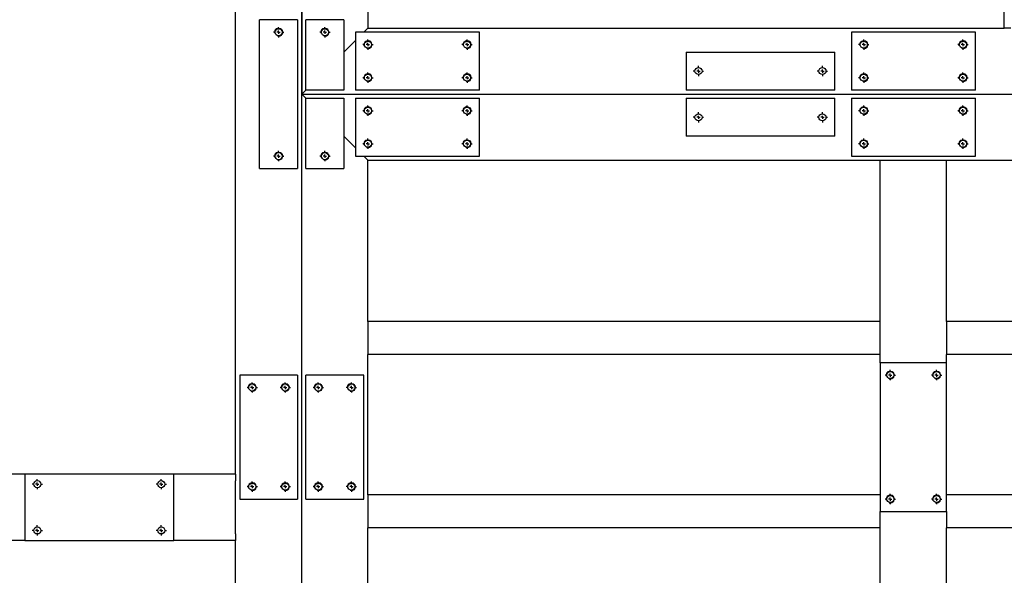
# Model space of a CAD drawing. Header units: millimetres. Extents: x 0 to 841, y 0 to 594.
# Tile 22 of 24: x 557 to 677, y 401 to 469. Entities that reach past the tile are written whole.
import ezdxf

# ---------------------------------------------------------------- set-up
doc = ezdxf.new("R2010")
doc.units = ezdxf.units.MM
doc.header["$PDSIZE"] = -1
doc.linetypes.add('CENTERX2', pattern=[20.32, 12.7, -2.54, 2.54, -2.54])
for name, color, linetype in [('COTES', 1, 'Continuous'), ('TRAIT-FINS', 9, 'Continuous'), ('TRAIT-MIXTES', 3, 'CENTERX2')]:
    doc.layers.add(name, color=color, linetype=linetype)
doc.layers.add('TRAIT-FORT', color=4, linetype='Continuous', lineweight=25)
doc.styles.add('SLDTEXTSTYLE0', font='TXT', dxfattribs={"width": 0.75})
doc.dimstyles.new('SLDDIMSTYLE1', dxfattribs={"dimtxt": 3, "dimasz": 2, "dimexe": 0, "dimexo": 0.0625, "dimgap": 0.75, "dimtad": 0, "dimtih": 1, "dimtoh": 1, "dimdec": 0, "dimlfac": 10, "dimrnd": 1e-09, "dimzin": 12, "dimdsep": 46, "dimtxsty": 'SLDTEXTSTYLE0', "dimsah": 1, "dimcen": 0.09, "dimadec": 0, "dimazin": 3, "dimtfac": 1, "dimtdec": 0, "dimtofl": 0, "dimtmove": 0, "dimatfit": 3, "dimfxl": 1, "dimfrac": 2, "dimtolj": 1, "dimtzin": 12, "dimarcsym": 0})

# ---------------------------------------------------------------- blocks, each defined once
blk = doc.blocks.new('_D_76')
at = {"layer": 'COTES', "color": 0, "lineweight": -2, "transparency": 16777216}
blk.add_line((474.47, 413.69), (450.2, 413.69), dxfattribs=at)
at = {"layer": 'Defpoints', "color": 0, "transparency": 16777216}
for p in [(595.53, 553.69), (450.2, 413.69), (474.53, 413.69)]:
    blk.add_point(p, dxfattribs=at)
at = {"layer": 'COTES', "color": 0, "transparency": 16777216, "insert": (446.08, 413.69), "char_height": 3, "attachment_point": 5, "style": 'SLDTEXTSTYLE0'}
blk.add_mtext('\\A1;1400', dxfattribs=at)
blk = doc.blocks.new('_D_77')
at = {"layer": 'COTES', "color": 0, "lineweight": -2, "transparency": 16777216}
blk.add_line((474.47, 405.69), (450.2, 405.69), dxfattribs=at)
at = {"layer": 'Defpoints', "color": 0, "transparency": 16777216}
for p in [(595.53, 553.69), (450.2, 405.69), (474.53, 405.69)]:
    blk.add_point(p, dxfattribs=at)
at = {"layer": 'COTES', "color": 0, "transparency": 16777216, "insert": (445.89, 405.69), "char_height": 3, "attachment_point": 5, "style": 'SLDTEXTSTYLE0'}
blk.add_mtext('\\A1;1480', dxfattribs=at)
blk = doc.blocks.new('_D_78')
at = {"layer": 'COTES', "color": 0, "lineweight": -2, "transparency": 16777216}
blk.add_line((474.47, 352.69), (450.2, 352.69), dxfattribs=at)
at = {"layer": 'Defpoints', "color": 0, "transparency": 16777216}
for p in [(595.53, 553.69), (450.2, 352.69), (474.53, 352.69)]:
    blk.add_point(p, dxfattribs=at)
at = {"layer": 'COTES', "color": 0, "transparency": 16777216, "insert": (446.08, 352.69), "char_height": 3, "attachment_point": 5, "style": 'SLDTEXTSTYLE0'}
blk.add_mtext('\\A1;2010', dxfattribs=at)
blk = doc.blocks.new('_D_79')
at = {"layer": 'COTES', "color": 0, "lineweight": -2, "transparency": 16777216}
blk.add_line((474.47, 344.69), (450.2, 344.69), dxfattribs=at)
at = {"layer": 'Defpoints', "color": 0, "transparency": 16777216}
for p in [(595.53, 553.69), (450.2, 344.69), (474.53, 344.69)]:
    blk.add_point(p, dxfattribs=at)
at = {"layer": 'COTES', "color": 0, "transparency": 16777216, "insert": (445.7, 344.69), "char_height": 3, "attachment_point": 5, "style": 'SLDTEXTSTYLE0'}
blk.add_mtext('\\A1;2090', dxfattribs=at)
blk = doc.blocks.new('_D_80')
at = {"layer": 'COTES', "color": 0, "lineweight": -2, "transparency": 16777216}
for p, q in [((454.2, 329), (450.2, 329)), ((458.2, 328.69), (454.2, 329)), ((474.47, 328.69), (458.2, 328.69))]:
    blk.add_line(p, q, dxfattribs=at)
at = {"layer": 'Defpoints', "color": 0, "transparency": 16777216}
for p in [(595.53, 553.69), (450.2, 329), (474.53, 328.69)]:
    blk.add_point(p, dxfattribs=at)
at = {"layer": 'COTES', "color": 0, "transparency": 16777216, "insert": (445.51, 329), "char_height": 3, "attachment_point": 5, "style": 'SLDTEXTSTYLE0'}
blk.add_mtext('\\A1;2250', dxfattribs=at)
blk = doc.blocks.new('_D_81')
at = {"layer": 'COTES', "color": 0, "lineweight": -2, "transparency": 16777216}
blk.add_line((466.47, 324.19), (450.2, 324.19), dxfattribs=at)
at = {"layer": 'Defpoints', "color": 0, "transparency": 16777216}
for p in [(595.53, 553.69), (450.2, 324.19), (466.53, 324.19)]:
    blk.add_point(p, dxfattribs=at)
at = {"layer": 'COTES', "color": 0, "transparency": 16777216, "insert": (445.33, 324.19), "char_height": 3, "attachment_point": 5, "style": 'SLDTEXTSTYLE0'}
blk.add_mtext('\\A1;2295', dxfattribs=at)
blk = doc.blocks.new('SW_CENTERMARKSYMBOL_45')
at = {"layer": 'TRAIT-MIXTES', "color": 0}
for p, q in [((-0.4, 0), (-0.625, 0)), ((0, 0), (-0.2, 0)), ((0, 0.4), (0, 0.625)), ((0, 0), (0, 0.2)), ((0, 0), (0, -0.2)), ((0, 0), (0.2, 0)), ((0.4, 0), (0.625, 0)), ((0, -0.4), (0, -0.625))]:
    blk.add_line(p, q, dxfattribs=at)
blk = doc.blocks.new('SW_CENTERMARKSYMBOL_46')
at = {"layer": 'TRAIT-MIXTES', "color": 0}
for p, q in [((-0.4, 0), (-0.625, 0)), ((0, 0), (-0.2, 0)), ((0, 0.4), (0, 0.625)), ((0, 0), (0, 0.2)), ((0, 0), (0, -0.2)), ((0, 0), (0.2, 0)), ((0.4, 0), (0.625, 0)), ((0, -0.4), (0, -0.625))]:
    blk.add_line(p, q, dxfattribs=at)
blk = doc.blocks.new('SW_CENTERMARKSYMBOL_63')
at = {"layer": 'TRAIT-MIXTES', "color": 0}
for p, q in [((-0.4, 0), (-0.625, 0)), ((0, 0), (-0.2, 0)), ((0, 0.4), (0, 0.625)), ((0, 0), (0, 0.2)), ((0, 0), (0, -0.2)), ((0, 0), (0.2, 0)), ((0.4, 0), (0.625, 0)), ((0, -0.4), (0, -0.625))]:
    blk.add_line(p, q, dxfattribs=at)
blk = doc.blocks.new('SW_CENTERMARKSYMBOL_64')
at = {"layer": 'TRAIT-MIXTES', "color": 0}
for p, q in [((-0.4, 0), (-0.625, 0)), ((0, 0), (-0.2, 0)), ((0, 0.4), (0, 0.625)), ((0, 0), (0, 0.2)), ((0, 0), (0, -0.2)), ((0, 0), (0.2, 0)), ((0.4, 0), (0.625, 0)), ((0, -0.4), (0, -0.625))]:
    blk.add_line(p, q, dxfattribs=at)
blk = doc.blocks.new('SW_CENTERMARKSYMBOL_65')
at = {"layer": 'TRAIT-MIXTES', "color": 0}
for p, q in [((-0.4, 0), (-0.625, 0)), ((0, 0), (-0.2, 0)), ((0, 0.4), (0, 0.625)), ((0, 0), (0, 0.2)), ((0, 0), (0, -0.2)), ((0, 0), (0.2, 0)), ((0.4, 0), (0.625, 0)), ((0, -0.4), (0, -0.625))]:
    blk.add_line(p, q, dxfattribs=at)
blk = doc.blocks.new('SW_CENTERMARKSYMBOL_66')
at = {"layer": 'TRAIT-MIXTES', "color": 0}
for p, q in [((-0.4, 0), (-0.625, 0)), ((0, 0), (-0.2, 0)), ((0, 0.4), (0, 0.625)), ((0, 0), (0, 0.2)), ((0, 0), (0, -0.2)), ((0, 0), (0.2, 0)), ((0.4, 0), (0.625, 0)), ((0, -0.4), (0, -0.625))]:
    blk.add_line(p, q, dxfattribs=at)
blk = doc.blocks.new('SW_CENTERMARKSYMBOL_99')
at = {"layer": 'TRAIT-MIXTES', "color": 0}
for p, q in [((-0.4, 0), (-0.625, 0)), ((0, 0), (-0.2, 0)), ((0, 0.4), (0, 0.625)), ((0, 0), (0, 0.2)), ((0, 0), (0, -0.2)), ((0, 0), (0.2, 0)), ((0.4, 0), (0.625, 0)), ((0, -0.4), (0, -0.625))]:
    blk.add_line(p, q, dxfattribs=at)
blk = doc.blocks.new('SW_CENTERMARKSYMBOL_100')
at = {"layer": 'TRAIT-MIXTES', "color": 0}
for p, q in [((-0.4, 0), (-0.625, 0)), ((0, 0), (-0.2, 0)), ((0, 0.4), (0, 0.625)), ((0, 0), (0, 0.2)), ((0, 0), (0, -0.2)), ((0, 0), (0.2, 0)), ((0.4, 0), (0.625, 0)), ((0, -0.4), (0, -0.625))]:
    blk.add_line(p, q, dxfattribs=at)
blk = doc.blocks.new('SW_CENTERMARKSYMBOL_101')
at = {"layer": 'TRAIT-MIXTES', "color": 0}
for p, q in [((-0.4, 0), (-0.625, 0)), ((0, 0), (-0.2, 0)), ((0, 0.4), (0, 0.625)), ((0, 0), (0, 0.2)), ((0, 0), (0, -0.2)), ((0, 0), (0.2, 0)), ((0.4, 0), (0.625, 0)), ((0, -0.4), (0, -0.625))]:
    blk.add_line(p, q, dxfattribs=at)
blk = doc.blocks.new('SW_CENTERMARKSYMBOL_102')
at = {"layer": 'TRAIT-MIXTES', "color": 0}
for p, q in [((-0.4, 0), (-0.625, 0)), ((0, 0), (-0.2, 0)), ((0, 0.4), (0, 0.625)), ((0, 0), (0, 0.2)), ((0, 0), (0, -0.2)), ((0, 0), (0.2, 0)), ((0.4, 0), (0.625, 0)), ((0, -0.4), (0, -0.625))]:
    blk.add_line(p, q, dxfattribs=at)
blk = doc.blocks.new('SW_CENTERMARKSYMBOL_131')
at = {"layer": 'TRAIT-MIXTES', "color": 0}
for p, q in [((-0.4, 0), (-0.625, 0)), ((0, 0), (-0.2, 0)), ((0, 0.4), (0, 0.625)), ((0, 0), (0, 0.2)), ((0, 0), (0, -0.2)), ((0, 0), (0.2, 0)), ((0.4, 0), (0.625, 0)), ((0, -0.4), (0, -0.625))]:
    blk.add_line(p, q, dxfattribs=at)
blk = doc.blocks.new('SW_CENTERMARKSYMBOL_132')
at = {"layer": 'TRAIT-MIXTES', "color": 0}
for p, q in [((-0.4, 0), (-0.625, 0)), ((0, 0), (-0.2, 0)), ((0, 0.4), (0, 0.625)), ((0, 0), (0, 0.2)), ((0, 0), (0, -0.2)), ((0, 0), (0.2, 0)), ((0.4, 0), (0.625, 0)), ((0, -0.4), (0, -0.625))]:
    blk.add_line(p, q, dxfattribs=at)
blk = doc.blocks.new('SW_CENTERMARKSYMBOL_133')
at = {"layer": 'TRAIT-MIXTES', "color": 0}
for p, q in [((-0.4, 0), (-0.625, 0)), ((0, 0), (-0.2, 0)), ((0, 0.4), (0, 0.625)), ((0, 0), (0, 0.2)), ((0, 0), (0, -0.2)), ((0, 0), (0.2, 0)), ((0.4, 0), (0.625, 0)), ((0, -0.4), (0, -0.625))]:
    blk.add_line(p, q, dxfattribs=at)
blk = doc.blocks.new('SW_CENTERMARKSYMBOL_134')
at = {"layer": 'TRAIT-MIXTES', "color": 0}
for p, q in [((-0.4, 0), (-0.625, 0)), ((0, 0), (-0.2, 0)), ((0, 0.4), (0, 0.625)), ((0, 0), (0, 0.2)), ((0, 0), (0, -0.2)), ((0, 0), (0.2, 0)), ((0.4, 0), (0.625, 0)), ((0, -0.4), (0, -0.625))]:
    blk.add_line(p, q, dxfattribs=at)
blk = doc.blocks.new('SW_CENTERMARKSYMBOL_135')
at = {"layer": 'TRAIT-MIXTES', "color": 0}
for p, q in [((-0.4, 0), (-0.625, 0)), ((0, 0), (-0.2, 0)), ((0, 0.4), (0, 0.625)), ((0, 0), (0, 0.2)), ((0, 0), (0, -0.2)), ((0, 0), (0.2, 0)), ((0.4, 0), (0.625, 0)), ((0, -0.4), (0, -0.625))]:
    blk.add_line(p, q, dxfattribs=at)
blk = doc.blocks.new('SW_CENTERMARKSYMBOL_136')
at = {"layer": 'TRAIT-MIXTES', "color": 0}
for p, q in [((-0.4, 0), (-0.625, 0)), ((0, 0), (-0.2, 0)), ((0, 0.4), (0, 0.625)), ((0, 0), (0, 0.2)), ((0, 0), (0, -0.2)), ((0, 0), (0.2, 0)), ((0.4, 0), (0.625, 0)), ((0, -0.4), (0, -0.625))]:
    blk.add_line(p, q, dxfattribs=at)
blk = doc.blocks.new('SW_CENTERMARKSYMBOL_137')
at = {"layer": 'TRAIT-MIXTES', "color": 0}
for p, q in [((-0.4, 0), (-0.625, 0)), ((0, 0), (-0.2, 0)), ((0, 0.4), (0, 0.625)), ((0, 0), (0, 0.2)), ((0, 0), (0, -0.2)), ((0, 0), (0.2, 0)), ((0.4, 0), (0.625, 0)), ((0, -0.4), (0, -0.625))]:
    blk.add_line(p, q, dxfattribs=at)
blk = doc.blocks.new('SW_CENTERMARKSYMBOL_138')
at = {"layer": 'TRAIT-MIXTES', "color": 0}
for p, q in [((-0.4, 0), (-0.625, 0)), ((0, 0), (-0.2, 0)), ((0, 0.4), (0, 0.625)), ((0, 0), (0, 0.2)), ((0, 0), (0, -0.2)), ((0, 0), (0.2, 0)), ((0.4, 0), (0.625, 0)), ((0, -0.4), (0, -0.625))]:
    blk.add_line(p, q, dxfattribs=at)
blk = doc.blocks.new('SW_CENTERMARKSYMBOL_150')
at = {"layer": 'TRAIT-MIXTES', "color": 0}
for p, q in [((-0.4, 0), (-0.625, 0)), ((0, 0), (-0.2, 0)), ((0, 0.4), (0, 0.625)), ((0, 0), (0, 0.2)), ((0, 0), (0, -0.2)), ((0, 0), (0.2, 0)), ((0.4, 0), (0.625, 0)), ((0, -0.4), (0, -0.625))]:
    blk.add_line(p, q, dxfattribs=at)
blk = doc.blocks.new('SW_CENTERMARKSYMBOL_151')
at = {"layer": 'TRAIT-MIXTES', "color": 0}
for p, q in [((-0.4, 0), (-0.625, 0)), ((0, 0), (-0.2, 0)), ((0, 0.4), (0, 0.625)), ((0, 0), (0, 0.2)), ((0, 0), (0, -0.2)), ((0, 0), (0.2, 0)), ((0.4, 0), (0.625, 0)), ((0, -0.4), (0, -0.625))]:
    blk.add_line(p, q, dxfattribs=at)
blk = doc.blocks.new('SW_CENTERMARKSYMBOL_176')
at = {"layer": 'TRAIT-MIXTES', "color": 0}
for p, q in [((-0.4, 0), (-0.625, 0)), ((0, 0), (-0.2, 0)), ((0, 0.4), (0, 0.625)), ((0, 0), (0, 0.2)), ((0, 0), (0, -0.2)), ((0, 0), (0.2, 0)), ((0.4, 0), (0.625, 0)), ((0, -0.4), (0, -0.625))]:
    blk.add_line(p, q, dxfattribs=at)
blk = doc.blocks.new('SW_CENTERMARKSYMBOL_177')
at = {"layer": 'TRAIT-MIXTES', "color": 0}
for p, q in [((-0.4, 0), (-0.625, 0)), ((0, 0), (-0.2, 0)), ((0, 0.4), (0, 0.625)), ((0, 0), (0, 0.2)), ((0, 0), (0, -0.2)), ((0, 0), (0.2, 0)), ((0.4, 0), (0.625, 0)), ((0, -0.4), (0, -0.625))]:
    blk.add_line(p, q, dxfattribs=at)
blk = doc.blocks.new('SW_CENTERMARKSYMBOL_178')
at = {"layer": 'TRAIT-MIXTES', "color": 0}
for p, q in [((-0.4, 0), (-0.625, 0)), ((0, 0), (-0.2, 0)), ((0, 0.4), (0, 0.625)), ((0, 0), (0, 0.2)), ((0, 0), (0, -0.2)), ((0, 0), (0.2, 0)), ((0.4, 0), (0.625, 0)), ((0, -0.4), (0, -0.625))]:
    blk.add_line(p, q, dxfattribs=at)
blk = doc.blocks.new('SW_CENTERMARKSYMBOL_179')
at = {"layer": 'TRAIT-MIXTES', "color": 0}
for p, q in [((-0.4, 0), (-0.625, 0)), ((0, 0), (-0.2, 0)), ((0, 0.4), (0, 0.625)), ((0, 0), (0, 0.2)), ((0, 0), (0, -0.2)), ((0, 0), (0.2, 0)), ((0.4, 0), (0.625, 0)), ((0, -0.4), (0, -0.625))]:
    blk.add_line(p, q, dxfattribs=at)
blk = doc.blocks.new('SW_CENTERMARKSYMBOL_206')
at = {"layer": 'TRAIT-MIXTES', "color": 0}
for p, q in [((-0.4, 0), (-0.625, 0)), ((0, 0), (-0.2, 0)), ((0, 0.4), (0, 0.625)), ((0, 0), (0, 0.2)), ((0, 0), (0, -0.2)), ((0, 0), (0.2, 0)), ((0.4, 0), (0.625, 0)), ((0, -0.4), (0, -0.625))]:
    blk.add_line(p, q, dxfattribs=at)
blk = doc.blocks.new('SW_CENTERMARKSYMBOL_207')
at = {"layer": 'TRAIT-MIXTES', "color": 0}
for p, q in [((-0.4, 0), (-0.625, 0)), ((0, 0), (-0.2, 0)), ((0, 0.4), (0, 0.625)), ((0, 0), (0, 0.2)), ((0, 0), (0, -0.2)), ((0, 0), (0.2, 0)), ((0.4, 0), (0.625, 0)), ((0, -0.4), (0, -0.625))]:
    blk.add_line(p, q, dxfattribs=at)
blk = doc.blocks.new('SW_CENTERMARKSYMBOL_208')
at = {"layer": 'TRAIT-MIXTES', "color": 0}
for p, q in [((-0.4, 0), (-0.625, 0)), ((0, 0), (-0.2, 0)), ((0, 0.4), (0, 0.625)), ((0, 0), (0, 0.2)), ((0, 0), (0, -0.2)), ((0, 0), (0.2, 0)), ((0.4, 0), (0.625, 0)), ((0, -0.4), (0, -0.625))]:
    blk.add_line(p, q, dxfattribs=at)
blk = doc.blocks.new('SW_CENTERMARKSYMBOL_209')
at = {"layer": 'TRAIT-MIXTES', "color": 0}
for p, q in [((-0.4, 0), (-0.625, 0)), ((0, 0), (-0.2, 0)), ((0, 0.4), (0, 0.625)), ((0, 0), (0, 0.2)), ((0, 0), (0, -0.2)), ((0, 0), (0.2, 0)), ((0.4, 0), (0.625, 0)), ((0, -0.4), (0, -0.625))]:
    blk.add_line(p, q, dxfattribs=at)
blk = doc.blocks.new('SW_CENTERMARKSYMBOL_216')
at = {"layer": 'TRAIT-MIXTES', "color": 0}
for p, q in [((-0.4, 0), (-0.625, 0)), ((0, 0), (-0.2, 0)), ((0, 0.4), (0, 0.625)), ((0, 0), (0, 0.2)), ((0, 0), (0, -0.2)), ((0, 0), (0.2, 0)), ((0.4, 0), (0.625, 0)), ((0, -0.4), (0, -0.625))]:
    blk.add_line(p, q, dxfattribs=at)
blk = doc.blocks.new('SW_CENTERMARKSYMBOL_217')
at = {"layer": 'TRAIT-MIXTES', "color": 0}
for p, q in [((-0.4, 0), (-0.625, 0)), ((0, 0), (-0.2, 0)), ((0, 0.4), (0, 0.625)), ((0, 0), (0, 0.2)), ((0, 0), (0, -0.2)), ((0, 0), (0.2, 0)), ((0.4, 0), (0.625, 0)), ((0, -0.4), (0, -0.625))]:
    blk.add_line(p, q, dxfattribs=at)
blk = doc.blocks.new('SW_CENTERMARKSYMBOL_218')
at = {"layer": 'TRAIT-MIXTES', "color": 0}
for p, q in [((-0.4, 0), (-0.625, 0)), ((0, 0), (-0.2, 0)), ((0, 0.4), (0, 0.625)), ((0, 0), (0, 0.2)), ((0, 0), (0, -0.2)), ((0, 0), (0.2, 0)), ((0.4, 0), (0.625, 0)), ((0, -0.4), (0, -0.625))]:
    blk.add_line(p, q, dxfattribs=at)
blk = doc.blocks.new('SW_CENTERMARKSYMBOL_219')
at = {"layer": 'TRAIT-MIXTES', "color": 0}
for p, q in [((-0.4, 0), (-0.625, 0)), ((0, 0), (-0.2, 0)), ((0, 0.4), (0, 0.625)), ((0, 0), (0, 0.2)), ((0, 0), (0, -0.2)), ((0, 0), (0.2, 0)), ((0.4, 0), (0.625, 0)), ((0, -0.4), (0, -0.625))]:
    blk.add_line(p, q, dxfattribs=at)
blk = doc.blocks.new('SW_CENTERMARKSYMBOL_223')
at = {"layer": 'TRAIT-MIXTES', "color": 0}
for p, q in [((-0.4, 0), (-0.625, 0)), ((0, 0), (-0.2, 0)), ((0, 0.4), (0, 0.625)), ((0, 0), (0, 0.2)), ((0, 0), (0, -0.2)), ((0, 0), (0.2, 0)), ((0.4, 0), (0.625, 0)), ((0, -0.4), (0, -0.625))]:
    blk.add_line(p, q, dxfattribs=at)
blk = doc.blocks.new('SW_CENTERMARKSYMBOL_224')
at = {"layer": 'TRAIT-MIXTES', "color": 0}
for p, q in [((-0.4, 0), (-0.625, 0)), ((0, 0), (-0.2, 0)), ((0, 0.4), (0, 0.625)), ((0, 0), (0, 0.2)), ((0, 0), (0, -0.2)), ((0, 0), (0.2, 0)), ((0.4, 0), (0.625, 0)), ((0, -0.4), (0, -0.625))]:
    blk.add_line(p, q, dxfattribs=at)
blk = doc.blocks.new('SW_CENTERMARKSYMBOL_225')
at = {"layer": 'TRAIT-MIXTES', "color": 0}
for p, q in [((-0.4, 0), (-0.625, 0)), ((0, 0), (-0.2, 0)), ((0, 0.4), (0, 0.625)), ((0, 0), (0, 0.2)), ((0, 0), (0, -0.2)), ((0, 0), (0.2, 0)), ((0.4, 0), (0.625, 0)), ((0, -0.4), (0, -0.625))]:
    blk.add_line(p, q, dxfattribs=at)
blk = doc.blocks.new('SW_CENTERMARKSYMBOL_226')
at = {"layer": 'TRAIT-MIXTES', "color": 0}
for p, q in [((-0.4, 0), (-0.625, 0)), ((0, 0), (-0.2, 0)), ((0, 0.4), (0, 0.625)), ((0, 0), (0, 0.2)), ((0, 0), (0, -0.2)), ((0, 0), (0.2, 0)), ((0.4, 0), (0.625, 0)), ((0, -0.4), (0, -0.625))]:
    blk.add_line(p, q, dxfattribs=at)
blk = doc.blocks.new('SW_CENTERMARKSYMBOL_227')
at = {"layer": 'TRAIT-MIXTES', "color": 0}
for p, q in [((-0.4, 0), (-0.625, 0)), ((0, 0), (-0.2, 0)), ((0, 0.4), (0, 0.625)), ((0, 0), (0, 0.2)), ((0, 0), (0, -0.2)), ((0, 0), (0.2, 0)), ((0.4, 0), (0.625, 0)), ((0, -0.4), (0, -0.625))]:
    blk.add_line(p, q, dxfattribs=at)
blk = doc.blocks.new('SW_CENTERMARKSYMBOL_228')
at = {"layer": 'TRAIT-MIXTES', "color": 0}
for p, q in [((-0.4, 0), (-0.625, 0)), ((0, 0), (-0.2, 0)), ((0, 0.4), (0, 0.625)), ((0, 0), (0, 0.2)), ((0, 0), (0, -0.2)), ((0, 0), (0.2, 0)), ((0.4, 0), (0.625, 0)), ((0, -0.4), (0, -0.625))]:
    blk.add_line(p, q, dxfattribs=at)
blk = doc.blocks.new('SW_CENTERMARKSYMBOL_250')
at = {"layer": 'TRAIT-MIXTES', "color": 0}
for p, q in [((-0.4, 0), (-0.625, 0)), ((0, 0), (-0.2, 0)), ((0, 0.4), (0, 0.625)), ((0, 0), (0, 0.2)), ((0, 0), (0, -0.2)), ((0, 0), (0.2, 0)), ((0.4, 0), (0.625, 0)), ((0, -0.4), (0, -0.625))]:
    blk.add_line(p, q, dxfattribs=at)
blk = doc.blocks.new('SW_CENTERMARKSYMBOL_254')
at = {"layer": 'TRAIT-MIXTES', "color": 0}
for p, q in [((-0.4, 0), (-0.625, 0)), ((0, 0), (-0.2, 0)), ((0, 0.4), (0, 0.625)), ((0, 0), (0, 0.2)), ((0, 0), (0, -0.2)), ((0, 0), (0.2, 0)), ((0.4, 0), (0.625, 0)), ((0, -0.4), (0, -0.625))]:
    blk.add_line(p, q, dxfattribs=at)

msp = doc.modelspace()

# ---------------------------------------------------------------- linework, layer by layer
at = {"layer": 'TRAIT-FINS', "lineweight": 18}
for centre in [(588.73, 467.19), (594.33, 467.19), (599.53, 465.69), (611.53, 465.69), (659.53, 465.69), (671.53, 465.69), (599.53, 461.69), (611.53, 461.69), (659.53, 461.69), (671.53, 461.69), (599.53, 457.69), (611.53, 457.69), (659.53, 457.69), (671.53, 457.69), (599.53, 453.69), (611.53, 453.69), (659.53, 453.69), (671.53, 453.69), (588.73, 452.19), (594.33, 452.19), (662.73, 425.69), (668.33, 425.69), (585.53, 424.19), (589.53, 424.19), (593.53, 424.19), (597.53, 424.19), (585.53, 412.19), (589.53, 412.19), (593.53, 412.19), (597.53, 412.19), (662.73, 410.69), (668.33, 410.69)]:
    msp.add_arc(centre, 0.5, 255, 195, dxfattribs=at)
at = {"layer": 'TRAIT-FORT', "lineweight": 25}
for p, q in [((591.53, 344.69), (591.53, 553.69)), ((591.53, 553.69), (591.53, 459.69)), ((599.53, 485.69), (599.53, 467.69)), ((676.53, 467.69), (676.53, 485.69)), ((583.53, 413.69), (583.53, 470.69)), ((586.43, 450.69), (586.43, 468.69)), ((591.03, 468.69), (586.43, 468.69)), ((591.03, 468.69), (591.03, 450.69)), ((596.63, 468.69), (592.03, 468.69)), ((592.03, 460.19), (592.03, 468.69)), ((596.63, 468.69), (596.63, 460.19)), ((598.03, 467.19), (598.03, 460.19)), ((613.03, 467.19), (598.03, 467.19)), ((599.53, 467.69), (599.03, 467.19)), ((599.03, 467.19), (599.53, 467.69)), ((599.53, 467.69), (676.53, 467.69)), ((613.03, 460.19), (613.03, 467.19)), ((658.03, 467.19), (658.03, 460.19)), ((673.03, 467.19), (658.03, 467.19)), ((673.03, 460.19), (673.03, 467.19)), ((677.33, 467.69), (676.53, 467.69)), ((598.03, 466.19), (596.63, 464.79)), ((638.03, 464.79), (638.03, 460.19)), ((638.03, 464.79), (656.03, 464.79)), ((656.03, 460.19), (656.03, 464.79)), ((592.03, 460.19), (591.53, 459.69)), ((591.53, 459.69), (592.03, 460.19)), ((596.63, 460.19), (592.03, 460.19)), ((613.03, 460.19), (598.03, 460.19)), ((656.03, 460.19), (638.03, 460.19)), ((673.03, 460.19), (658.03, 460.19)), ((591.53, 344.69), (591.53, 459.69)), ((591.53, 459.69), (592.03, 459.19)), ((591.53, 459.69), (775.53, 459.69)), ((592.03, 459.19), (591.53, 459.69)), ((591.53, 459.69), (779.53, 459.69)), ((592.03, 450.69), (592.03, 459.19)), ((592.03, 459.19), (596.63, 459.19)), ((596.63, 459.19), (596.63, 450.69)), ((598.03, 459.19), (598.03, 452.19)), ((598.03, 459.19), (613.03, 459.19)), ((613.03, 452.19), (613.03, 459.19)), ((638.03, 459.19), (656.03, 459.19)), ((638.03, 459.19), (638.03, 454.59)), ((656.03, 454.59), (656.03, 459.19)), ((658.03, 459.19), (658.03, 452.19)), ((658.03, 459.19), (673.03, 459.19)), ((673.03, 452.19), (673.03, 459.19)), ((596.63, 454.59), (598.03, 453.19)), ((656.03, 454.59), (638.03, 454.59)), ((598.03, 452.19), (613.03, 452.19)), ((599.03, 452.19), (599.53, 451.69)), ((599.53, 451.69), (599.03, 452.19)), ((599.53, 432.19), (599.53, 451.69)), ((599.53, 451.69), (661.53, 451.69)), ((658.03, 452.19), (673.03, 452.19)), ((661.53, 432.19), (661.53, 451.69)), ((661.53, 451.69), (662.33, 451.69)), ((662.33, 451.69), (668.73, 451.69)), ((668.73, 451.69), (669.53, 451.69)), ((669.53, 432.19), (669.53, 451.69)), ((669.53, 451.69), (767.53, 451.69)), ((586.43, 450.69), (591.03, 450.69)), ((592.03, 450.69), (596.63, 450.69)), ((599.53, 432.19), (599.53, 431.59)), ((661.53, 432.19), (599.53, 432.19)), ((599.53, 431.59), (599.53, 428.79)), ((661.53, 431.59), (661.53, 432.19)), ((661.53, 428.79), (661.53, 431.59)), ((669.53, 432.19), (669.53, 431.59)), ((767.53, 432.19), (669.53, 432.19)), ((669.53, 431.59), (669.53, 428.79)), ((599.53, 428.79), (599.53, 428.19)), ((599.53, 411.19), (599.53, 428.19)), ((661.53, 428.19), (599.53, 428.19)), ((661.53, 428.19), (661.53, 428.79)), ((661.53, 427.19), (661.53, 428.19)), ((669.53, 428.79), (669.53, 428.19)), ((669.53, 427.19), (669.53, 428.19)), ((767.53, 428.19), (669.53, 428.19)), ((661.53, 427.19), (661.53, 409.19)), ((669.53, 427.19), (661.53, 427.19)), ((669.53, 409.19), (669.53, 427.19)), ((584.03, 425.69), (584.03, 410.69)), ((591.03, 425.69), (584.03, 425.69)), ((591.03, 425.69), (591.03, 410.69)), ((599.03, 425.69), (592.03, 425.69)), ((592.03, 410.69), (592.03, 425.69)), ((599.03, 410.69), (599.03, 425.69)), ((558.03, 413.69), (533.03, 413.69)), ((576.03, 413.69), (558.03, 413.69)), ((558.03, 413.69), (558.03, 405.69)), ((583.53, 413.69), (576.03, 413.69)), ((576.03, 405.69), (576.03, 413.69)), ((583.53, 413.69), (583.53, 412.89)), ((583.53, 406.49), (583.53, 412.89)), ((661.53, 411.19), (599.53, 411.19)), ((599.53, 411.19), (599.53, 410.59)), ((767.53, 411.19), (669.53, 411.19)), ((584.03, 410.69), (591.03, 410.69)), ((592.03, 410.69), (599.03, 410.69)), ((599.53, 410.59), (599.53, 407.79)), ((661.53, 407.79), (661.53, 409.19)), ((661.53, 409.19), (669.53, 409.19)), ((669.53, 409.19), (669.53, 407.79)), ((599.53, 407.79), (599.53, 407.19)), ((661.53, 407.19), (661.53, 407.79)), ((669.53, 407.79), (669.53, 407.19)), ((583.53, 406.49), (583.53, 405.69)), ((599.53, 389.69), (599.53, 407.19)), ((661.53, 407.19), (599.53, 407.19)), ((661.53, 399.19), (661.53, 407.19)), ((669.53, 399.19), (669.53, 407.19)), ((767.53, 407.19), (669.53, 407.19)), ((558.03, 405.69), (533.03, 405.69)), ((558.03, 405.69), (576.03, 405.69)), ((583.53, 405.69), (576.03, 405.69)), ((583.53, 389.69), (583.53, 405.69))]:
    msp.add_line(p, q, dxfattribs=at)
for centre in [(588.73, 467.19), (594.33, 467.19), (599.53, 465.69), (611.53, 465.69), (659.53, 465.69), (671.53, 465.69), (639.53, 462.49), (654.53, 462.49), (599.53, 461.69), (611.53, 461.69), (659.53, 461.69), (671.53, 461.69), (599.53, 457.69), (611.53, 457.69), (659.53, 457.69), (671.53, 457.69), (639.53, 456.89), (654.53, 456.89), (599.53, 453.69), (611.53, 453.69), (659.53, 453.69), (671.53, 453.69), (588.73, 452.19), (594.33, 452.19), (662.73, 425.69), (668.33, 425.69), (585.53, 424.19), (589.53, 424.19), (593.53, 424.19), (597.53, 424.19), (559.53, 412.49), (574.53, 412.49), (585.53, 412.19), (589.53, 412.19), (593.53, 412.19), (597.53, 412.19), (662.73, 410.69), (668.33, 410.69), (559.53, 406.89), (574.53, 406.89)]:
    msp.add_circle(centre, 0.425, dxfattribs=at)

# ---------------------------------------------------------------- block references
at = {"layer": 'TRAIT-MIXTES'}
for name, p in [('SW_CENTERMARKSYMBOL_150', (588.73, 467.19)), ('SW_CENTERMARKSYMBOL_254', (594.33, 467.19)), ('SW_CENTERMARKSYMBOL_224', (599.53, 465.69)), ('SW_CENTERMARKSYMBOL_226', (611.53, 465.69)), ('SW_CENTERMARKSYMBOL_136', (659.53, 465.69)), ('SW_CENTERMARKSYMBOL_138', (671.53, 465.69)), ('SW_CENTERMARKSYMBOL_223', (599.53, 461.69)), ('SW_CENTERMARKSYMBOL_225', (611.53, 461.69)), ('SW_CENTERMARKSYMBOL_46', (639.53, 462.49)), ('SW_CENTERMARKSYMBOL_45', (654.53, 462.49)), ('SW_CENTERMARKSYMBOL_135', (659.53, 461.69)), ('SW_CENTERMARKSYMBOL_137', (671.53, 461.69)), ('SW_CENTERMARKSYMBOL_206', (599.53, 457.69)), ('SW_CENTERMARKSYMBOL_209', (611.53, 457.69)), ('SW_CENTERMARKSYMBOL_227', (639.53, 456.89)), ('SW_CENTERMARKSYMBOL_228', (654.53, 456.89)), ('SW_CENTERMARKSYMBOL_99', (659.53, 457.69)), ('SW_CENTERMARKSYMBOL_102', (671.53, 457.69)), ('SW_CENTERMARKSYMBOL_207', (599.53, 453.69)), ('SW_CENTERMARKSYMBOL_208', (611.53, 453.69)), ('SW_CENTERMARKSYMBOL_100', (659.53, 453.69)), ('SW_CENTERMARKSYMBOL_101', (671.53, 453.69)), ('SW_CENTERMARKSYMBOL_151', (588.73, 452.19)), ('SW_CENTERMARKSYMBOL_250', (594.33, 452.19)), ('SW_CENTERMARKSYMBOL_179', (662.73, 425.69)), ('SW_CENTERMARKSYMBOL_178', (668.33, 425.69)), ('SW_CENTERMARKSYMBOL_132', (585.53, 424.19)), ('SW_CENTERMARKSYMBOL_131', (589.53, 424.19)), ('SW_CENTERMARKSYMBOL_217', (593.53, 424.19)), ('SW_CENTERMARKSYMBOL_216', (597.53, 424.19)), ('SW_CENTERMARKSYMBOL_66', (559.53, 412.49)), ('SW_CENTERMARKSYMBOL_65', (574.53, 412.49)), ('SW_CENTERMARKSYMBOL_133', (585.53, 412.19)), ('SW_CENTERMARKSYMBOL_134', (589.53, 412.19)), ('SW_CENTERMARKSYMBOL_218', (593.53, 412.19)), ('SW_CENTERMARKSYMBOL_219', (597.53, 412.19)), ('SW_CENTERMARKSYMBOL_176', (662.73, 410.69)), ('SW_CENTERMARKSYMBOL_177', (668.33, 410.69)), ('SW_CENTERMARKSYMBOL_63', (559.53, 406.89)), ('SW_CENTERMARKSYMBOL_64', (574.53, 406.89))]:
    msp.add_blockref(name, p, dxfattribs=at)

# ---------------------------------------------------------------- dimensions: what is measured, and where the dimension line sits
at = {"layer": 'COTES'}
for feature_location, offset, picture, middle in [((466.53, 324.19), (-16.33, 0), '_D_81', (445.33, 324.19)), ((474.53, 328.69), (-24.33, 0.31), '_D_80', (445.51, 329)), ((474.53, 344.69), (-24.33, 0), '_D_79', (445.7, 344.69)), ((474.53, 405.69), (-24.33, 0), '_D_77', (445.89, 405.69)), ((474.53, 413.69), (-24.33, 0), '_D_76', (446.08, 413.69)), ((474.53, 352.69), (-24.33, 0), '_D_78', (446.08, 352.69))]:
    dim = msp.add_ordinate_dim(feature_location=feature_location, offset=offset, dtype=0, origin=(595.53, 553.69), dimstyle='SLDDIMSTYLE1', dxfattribs=at)
    dim.commit()
    dim.dimension.update_dxf_attribs({"geometry": picture, "text_midpoint": middle})

doc.saveas('drawing.dxf')
